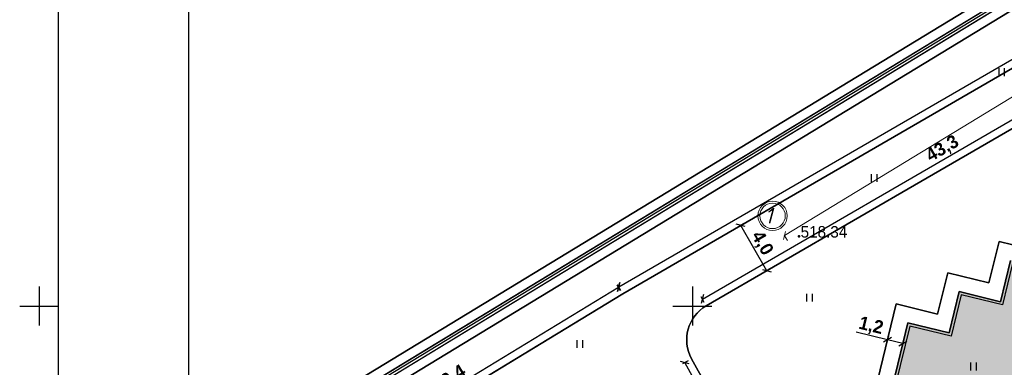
# Model space of a CAD drawing. Header units: millimetres. Extents: x 767170 to 66149698, y -983507 to 2493658.
# Tile 197 of 226: x 2715583 to 2790966, y -564418 to -537835. Entities that reach past the tile are written whole.
import ezdxf

# ---------------------------------------------------------------- set-up
doc = ezdxf.new("R2010")
doc.units = ezdxf.units.MM
for name, color, linetype in [('(001) Сетка', 92, 'Continuous'), ('(004) Точки рельефа', 7, 'Continuous'), ('(036) Растительность', 7, 'Continuous'), ('(040) Ограда', 7, 'Continuous'), ('GLUXOY OG', 7, 'Continuous'), ('os', 3, 'Continuous'), ('YQ_DIM', 3, 'Continuous')]:
    doc.layers.add(name, color=color, linetype=linetype)
doc.styles.add('BLACK', font='tahomabd.ttf')
doc.styles.add('D-431', font='txt')
doc.styles.add('FAYZXON', font='GOTHICB.TTF')
doc.styles.get("Standard").update_dxf_attribs({"font": 'isocpeui.ttf'})
doc.linetypes.add('ОГРАДА_БЕТ', pattern='A,4,["|",Standard,S=0.8,R=0,X=0,Y=-0.8],4', length=8)
doc.linetypes.add('ОГРАДА_ГЛИН', pattern='A,4,["|",Standard,S=0.8,R=0,X=0,Y=-0.8],0.5,["|",Standard,S=0.8,R=0,X=0,Y=-0.8],3.5', length=8)
doc.dimstyles.new('genplan dimension', dxfattribs={"dimtxt": 1100, "dimasz": 450, "dimexe": 450, "dimexo": 0, "dimgap": 80, "dimtad": 1, "dimlfac": 0.001, "dimtxsty": 'BLACK', "dimblk": 'OBLIQUE', "dimcen": 0, "dimclrd": 186, "dimclre": 186, "dimclrt": 186, "dimadec": 1, "dimazin": 0, "dimtfac": 1, "dimtmove": 0, "dimatfit": 3, "dimldrblk": 'OBLIQUE', "dimfxl": 1, "dimlwd": 9, "dimlwe": 9, "dimarcsym": 0})
doc.dimstyles.new('MAGENTA genplan dimension', dxfattribs={"dimtxt": 1000, "dimasz": 500, "dimexe": 200, "dimexo": 300, "dimgap": 100, "dimtad": 1, "dimdec": 1, "dimlfac": 0.001, "dimzin": 1, "dimtxsty": 'FAYZXON', "dimblk": 'OBLIQUE', "dimcen": 0, "dimclrd": 142, "dimclre": 142, "dimclrt": 6, "dimadec": 0, "dimazin": 0, "dimtfac": 1, "dimtdec": 1, "dimtmove": 0, "dimatfit": 3, "dimldrblk": 'OBLIQUE', "dimfxl": 1, "dimlwd": 30, "dimlwe": 30, "dimarcsym": 0})

# ---------------------------------------------------------------- blocks, each defined once
blk = doc.blocks.new('_Oblique')
at = {"color": 0, "linetype": 'ByBlock', "lineweight": -2}
blk.add_line((-0.5, -0.5), (0.5, 0.5), dxfattribs=at)
blk = doc.blocks.new('*D288')
at = {"color": 186, "lineweight": 9, "transparency": 16777216}
for p, q in [((2255842, -554331), (2330362, -509047)), ((2330350, -509027), (2330595, -509431)), ((2255830, -554312), (2256076, -554716))]:
    blk.add_line(p, q, dxfattribs=at)
for p, xscale, yscale, zscale, rotation in [((2330362, -509047), 450.0000000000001, 450.0000000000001, 450.0000000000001, 31.28656990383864), ((2255842, -554331), 450, 450, 450, 211.2865699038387)]:
    blk.add_blockref('_Oblique', p, dxfattribs=dict(at, xscale=xscale, yscale=yscale, zscale=zscale, rotation=rotation))
at = {"color": 186, "transparency": 16777216, "insert": (2292697, -531023), "char_height": 1100, "attachment_point": 5, "rotation": 31.28657, "style": 'BLACK'}
blk.add_mtext('87,2', dxfattribs=at)
blk = doc.blocks.new('I04010')
for p, q in [((-0.412273, 0.007146), (-0.412273, 1.207146)), ((0.387727, 1.207146), (0.387727, 0.007146))]:
    blk.add_line(p, q)
blk = doc.blocks.new('Setka')
at = {"layer": '(001) Сетка'}
for p, q in [((0, 1.5), (0, -1.5)), ((-1.5, 0), (1.5, 0))]:
    blk.add_line(p, q, dxfattribs=at)
blk = doc.blocks.new('A$C05d28b1e')
at = {"layer": '(004) Точки рельефа', "color": 7, "linetype": 'ByBlock', "lineweight": -2}
blk.add_point((-157504, 43151), dxfattribs=at)
at = {"layer": '(040) Ограда', "ltscale": 600, "flags": 128}
blk.add_lwpolyline([(-65264, 129736), (-69528, 127118), (-60665, 110686), (-137359, 64080), (-200340, 25826), (-120613, -95364), (-115995, -101905)], dxfattribs=at)
at = {"layer": '(040) Ограда', "linetype": 'ОГРАДА_БЕТ', "ltscale": 600, "flags": 128}
blk.add_lwpolyline([(-64714, 129605), (-68996, 126975), (-60133, 110541), (-137151, 63738), (-199778, 25699), (-120282, -95139), (-115668, -101674)], dxfattribs=at)
at = {"layer": '(001) Сетка', "xscale": 1000, "yscale": 1000, "zscale": 1000}
for p in [(-215665, 37831), (-165665, 37831)]:
    blk.add_blockref('Setka', p, dxfattribs=at)
at = {"layer": '(036) Растительность', "linetype": 'Continuous', "xscale": 500, "yscale": 500, "zscale": 500}
for p in [(-141979, 55418), (-151748, 47315), (-156692, 38173), (-174273, 34621), (-144133, 32901)]:
    blk.add_blockref('I04010', p, dxfattribs=at)
at = {"layer": '(004) Точки рельефа', "linetype": 'ByBlock', "insert": (-157379, 43501), "char_height": 875, "attachment_point": 4, "style": 'D-431'}
blk.add_mtext('518.34', dxfattribs=at)
blk = doc.blocks.new('A11111111111')
blk.add_lwpolyline([(-186450, -2503181), (654550, -2503181), (654550, -1909181), (-186450, -1909181)], close=True)
blk.add_lwpolyline([(649550, -2498181), (-166450, -2498181), (-166450, -1914181), (649550, -1914181), (649550, -2498181)])
blk = doc.blocks.new('*D1617')
at = {"layer": 'YQ_DIM', "color": 142, "lineweight": 30, "transparency": 16777216}
for p, q in [((2761450, -558277), (2848541, -507883)), ((2848691, -508143), (2848441, -507710)), ((2761600, -558536), (2761349, -558104))]:
    blk.add_line(p, q, dxfattribs=at)
at = {"layer": 'YQ_DIM', "color": 142, "lineweight": 30, "transparency": 16777216, "xscale": 500, "yscale": 500, "zscale": 500}
for p, rotation in [((2848541, -507883), 30.05482104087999), ((2761450, -558277), 210.05482104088)]:
    blk.add_blockref('_Oblique', p, dxfattribs=dict(at, rotation=rotation))
at = {"layer": 'YQ_DIM', "color": 6, "transparency": 16777216, "insert": (2804647, -532478), "char_height": 1000, "attachment_point": 5, "rotation": 30.05482, "style": 'FAYZXON'}
blk.add_mtext('100,6', dxfattribs=at)
blk = doc.blocks.new('*D1618')
at = {"layer": 'YQ_DIM', "color": 142, "lineweight": 30, "transparency": 16777216}
for p, q in [((2736314, -573551), (2761439, -558283)), ((2761594, -558540), (2761335, -558112)), ((2736470, -573808), (2736210, -573381))]:
    blk.add_line(p, q, dxfattribs=at)
at = {"layer": 'YQ_DIM', "color": 142, "lineweight": 30, "transparency": 16777216, "xscale": 500, "yscale": 500, "zscale": 500}
for p, rotation in [((2761439, -558283), 31.28656983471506), ((2736314, -573551), 211.2865698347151)]:
    blk.add_blockref('_Oblique', p, dxfattribs=dict(at, rotation=rotation))
at = {"layer": 'YQ_DIM', "color": 6, "transparency": 16777216, "insert": (2748515, -565323), "char_height": 1000, "attachment_point": 5, "rotation": 31.28657, "style": 'FAYZXON'}
blk.add_mtext('29,4', dxfattribs=at)
blk = doc.blocks.new('*D1677')
at = {"layer": 'YQ_DIM', "color": 142, "lineweight": 30, "transparency": 16777216}
for p, q in [((2805506, -537753), (2805255, -537320)), ((2767848, -559196), (2805355, -537493)), ((2767998, -559455), (2767748, -559023))]:
    blk.add_line(p, q, dxfattribs=at)
at = {"layer": 'YQ_DIM', "color": 142, "lineweight": 30, "transparency": 16777216, "xscale": 500, "yscale": 500, "zscale": 500}
for p, rotation in [((2805355, -537493), 30.05482103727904), ((2767848, -559196), 210.054821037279)]:
    blk.add_blockref('_Oblique', p, dxfattribs=dict(at, rotation=rotation))
at = {"layer": 'YQ_DIM', "color": 6, "transparency": 16777216, "insert": (2786254, -547743), "char_height": 1000, "attachment_point": 5, "rotation": 30.05482, "style": 'FAYZXON'}
blk.add_mtext('43,3', dxfattribs=at)
blk = doc.blocks.new('*D1679')
at = {"layer": 'YQ_DIM', "color": 142, "lineweight": 30, "transparency": 16777216}
for p, q in [((2766767, -563916), (2766330, -564159)), ((2779217, -586912), (2766505, -564062)), ((2779479, -586766), (2779042, -587009))]:
    blk.add_line(p, q, dxfattribs=at)
at = {"layer": 'YQ_DIM', "color": 142, "lineweight": 30, "transparency": 16777216, "xscale": 500, "yscale": 500, "zscale": 500}
for p, rotation in [((2766505, -564062), 119.0884551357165), ((2779217, -586912), 299.0884551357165)]:
    blk.add_blockref('_Oblique', p, dxfattribs=dict(at, rotation=rotation))
at = {"layer": 'YQ_DIM', "color": 6, "transparency": 16777216, "insert": (2773469, -575149), "char_height": 1000, "attachment_point": 5, "rotation": 299.08846, "style": 'FAYZXON'}
blk.add_mtext('26,1', dxfattribs=at)
blk = doc.blocks.new('*D1777')
at = {"color": 142, "lineweight": 30, "transparency": 16777216}
for p, q in [((2771011, -553437), (2770611, -553669)), ((2772787, -557031), (2770784, -553569)), ((2773015, -556899), (2772614, -557131))]:
    blk.add_line(p, q, dxfattribs=at)
at = {"color": 142, "lineweight": 30, "transparency": 16777216, "xscale": 500, "yscale": 500, "zscale": 500}
for p, rotation in [((2770784, -553569), 120.0548210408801), ((2772787, -557031), 300.0548210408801)]:
    blk.add_blockref('_Oblique', p, dxfattribs=dict(at, rotation=rotation))
at = {"color": 6, "transparency": 16777216, "insert": (2772387, -554952), "char_height": 1000, "attachment_point": 5, "rotation": 300.05482, "style": 'FAYZXON'}
blk.add_mtext('4,0', dxfattribs=at)
blk = doc.blocks.new('*D1792')
at = {"color": 142, "lineweight": 30, "transparency": 16777216}
for p, q in [((2782029, -562318), (2779627, -561731)), ((2783195, -562602), (2782029, -562318)), ((2782100, -562026), (2782077, -562123)), ((2783266, -562311), (2783242, -562408))]:
    blk.add_line(p, q, dxfattribs=at)
at = {"color": 142, "lineweight": 30, "transparency": 16777216, "xscale": 500, "yscale": 500, "zscale": 500}
for p, rotation in [((2782029, -562318), 166.2865699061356), ((2783195, -562602), 346.2865699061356)]:
    blk.add_blockref('_Oblique', p, dxfattribs=dict(at, rotation=rotation))
at = {"color": 6, "transparency": 16777216, "insert": (2780750, -561290), "char_height": 1000, "attachment_point": 5, "rotation": 346.28657, "style": 'FAYZXON'}
blk.add_mtext('1,2', dxfattribs=at)
blk = doc.blocks.new('A$C2cdd6916')
h = blk.add_hatch(color=1)
h.dxf.hatch_style = 1
h.paths.add_polyline_path([(16401.238, -4652.593), (12042.877, -7301.119), (10692.648, -5079.21), (11718.144, -4456.027), (9225.414, -354.04), (9994.537, 113.347), (7294.079, 4557.166), (6524.956, 4089.779), (4032.226, 8191.765), (3006.729, 7568.583), (1656.5, 9790.492), (26610.253, 24954.602), (28168.21, 22390.86), (31159.242, 24208.476), (35090.313, 26597.342), (27092.803, 39757.883), (26750.971, 39550.156), (23865.782, 40254.206), (20705.813, 41025.308), (19934.711, 37865.339), (16774.743, 38636.441), (16003.641, 35476.472), (12843.672, 36247.575), (12072.57, 33087.606), (8912.601, 33858.708), (8141.499, 30698.739), (4981.531, 31469.841), (4210.429, 28309.873), (1050.46, 29080.975), (279.358, 25921.006), (-2880.611, 26692.108), (-3651.713, 23532.14), (-4355.763, 20646.951), (-16319.891, 13376.488), (-19205.079, 14080.537), (-22365.048, 14851.639), (-23136.15, 11691.671), (-26296.119, 12462.773), (-27067.221, 9302.804), (-30227.189, 10073.906), (-30998.291, 6913.938), (-34158.26, 7685.04), (-34929.362, 4525.071), (-38089.331, 5296.173), (-38860.433, 2136.205), (-42020.401, 2907.307), (-42791.503, -252.662), (-45951.472, 518.44), (-46722.574, -2641.528), (-47426.624, -5526.717), (-47768.456, -5734.445), (-39770.946, -18894.986), (-32848.844, -14688.503), (-34406.8, -12124.761), (-9453.047, 3039.348), (-8102.818, 817.438), (-9128.315, 194.256), (-6635.585, -3907.731), (-7404.707, -4375.118), (-4704.249, -8818.937), (-3935.127, -8351.55), (-1442.396, -12453.537), (-416.9, -11830.354), (933.329, -14052.264), (-3425.032, -16700.79), (-1867.075, -19264.531), (-17591.358, -28819.998), (-15929.538, -31554.655), (-15758.622, -31450.792), (-14927.712, -32818.121), (-15440.46, -33129.712), (-13674.776, -36035.286), (-13162.028, -35723.695), (-12331.118, -37091.024), (-12502.034, -37194.887), (-12294.306, -37536.72), (-10840.214, -39929.545), (952.998, -32762.946), (1160.726, -33104.778), (5091.797, -30715.911), (5507.252, -31399.576), (10207.445, -28543.322), (9791.99, -27859.658), (12013.899, -26509.429), (12844.81, -27876.758), (18826.874, -24241.526), (17995.963, -22874.197), (20217.873, -21523.968), (20633.328, -22207.633), (25333.521, -19351.379), (24918.066, -18667.715), (28849.137, -16278.848), (28641.409, -15937.016), (40434.621, -8770.416), (38772.801, -6035.759), (38601.885, -6139.622), (37770.975, -4772.293), (38283.723, -4460.702), (36518.039, -1555.128), (36005.291, -1866.719), (35174.381, -499.39), (35345.297, -395.527), (35137.569, -53.694), (33683.477, 2339.131), (17959.194, -7216.335)])
for points in [[(-38089.331, 5296.173), (-38860.433, 2136.205), (-42020.401, 2907.307), (-42791.503, -252.662), (-45951.472, 518.44), (-46722.574, -2641.528), (-47426.624, -5526.717), (-47768.456, -5734.445), (-39770.946, -18894.986), (-12253.452, -2172.92)], [(-38089.331, 5296.173), (-38860.433, 2136.205), (-42020.401, 2907.307), (-42791.503, -252.662), (-45951.472, 518.44), (-47426.624, -5526.717), (-47768.456, -5734.445), (-39770.946, -18894.986), (-32848.844, -14688.503)]]:
    blk.add_lwpolyline(points)
at = {"color": 2, "lineweight": 30}
blk.add_lwpolyline([(-37942.445, 5054.461), (-38713.547, 1894.493), (-41873.516, 2665.595), (-42644.618, -494.374), (-45804.587, 276.728), (-47251.964, -5654.611), (-47493.676, -5801.497), (-39703.894, -18620.206), (-12186.399, -1898.14)], dxfattribs=at)
at = {"layer": 'os', "color": 0, "lineweight": 0}
for radius in [1125, 975]:
    blk.add_circle((-56308.337, 8703.732), radius, dxfattribs=at)
at = {"ltscale": 50}
blk.add_text('1', height=1200, dxfattribs=at).set_placement((-56912.693, 8117.275))
dim = blk.add_linear_dim(base=(19119.199, 52493.966), p1=(-55412.06, 7228.836), p2=(19107.367, 52513.437), angle=31.2865699, dimstyle='genplan dimension')
dim.commit()
dim.dimension.update_dxf_attribs({"geometry": '*D288', "text_midpoint": (-18545.182, 30517.578), "insert": (-2311242.442, 561540.579)})

msp = doc.modelspace()

# ---------------------------------------------------------------- block references
msp.add_blockref('A$C2cdd6916', (2829531.98, -561540.58, -3656))

# ---------------------------------------------------------------- next in the draw order: block references
at = {"color": 5, "lineweight": 50}
msp.add_blockref('A$C05d28b1e', (2932748.06, -597565.05), dxfattribs=at)

# ---------------------------------------------------------------- next in the draw order: linework, layer by layer
for points in [[(2849025.24, -738923.43), (2846633.24, -741009.51), (2808064.75, -688015.26), (2731424.38, -571517.97), (2862404, -491940.66), (2925501.59, -604375.82), (2894245.04, -625055.52), (2894084.7, -628553.13), (2896032.82, -631192.96), (2875191.31, -649913.64), (2906180.05, -689868.9), (2858306.41, -730978.06), (2859153.09, -731963.84), (2854323.65, -736111.82)], [(2906180.05, -689868.9), (2875191.31, -649913.64), (2896032.82, -631192.96), (2894084.7, -628553.13), (2894245.04, -625055.52), (2925501.59, -604375.82), (2862404, -491940.66), (2731424.38, -571517.97), (2808064.75, -688015.26)], [(2808640.46, -687616.72), (2732407.98, -571739.45), (2862148.18, -492915.16), (2924572.74, -604151.02), (2893562.06, -624668.05), (2893374.06, -628769.05), (2895092.06, -631097.05), (2874239.06, -649828.05), (2905218.78, -689771.68)], [(2904671.28, -689718.44), (2873694.92, -649779.14), (2894554.49, -631042.24), (2892967.99, -628892.43), (2893171.79, -624446.63), (2924041.97, -604022.56), (2862002, -493472.01), (2732970.04, -571866.01), (2808969.43, -687388.99)], [(2866840.86, -503524.83), (2861746.18, -494446.5), (2733953.64, -572087.48), (2809545.14, -686990.45), (2846931.78, -738360.79), (2847915.34, -737503.02)], [(2848841.45, -508402.75), (2761750.14, -558796.11)], [(2785050.78, -549935.1), (2768148.6, -559715.15)], [(2793721.31, -555565.24), (2790561.34, -554794.13), (2789790.24, -557954.1), (2786630.27, -557183), (2785859.17, -560342.97), (2782699.2, -559571.87), (2781057.4, -566299.93), (2780114.85, -566872.71), (2781594.91, -569308.26), (2779971.2, -570294.97), (2780639.53, -571394.76), (2773485.41, -575374.8), (2774457.73, -577122.54), (2781678.93, -573105.18), (2782412, -574311.5), (2784035.71, -573324.79), (2789358.72, -582084.24), (2790421.9, -583882.72), (2791454.9, -583272.06)], [(2794289.32, -579029.47), (2790657.36, -581236.57), (2790060.14, -580253.8), (2789761.04, -580435.56), (2784438.02, -571676.11), (2782814.32, -572662.82), (2781619.88, -570697.28), (2783243.59, -569710.58), (2781763.53, -567275.02), (2782105.36, -567067.3), (2782809.41, -564182.11), (2783580.51, -561022.14), (2786740.48, -561793.24), (2787511.58, -558633.27), (2790671.55, -559404.37), (2791442.65, -556244.41)], [(2761750.14, -558796.11), (2742607.36, -570428.96)], [(2767029.48, -563770.27), (2779741.54, -586620.17)]]:
    msp.add_lwpolyline(points)
at = {"lineweight": 30}
for points in [[(2862404, -491940.66), (2731424.38, -571517.97)], [(2732407.98, -571739.45), (2862148.18, -492915.16)], [(2862002, -493472.01), (2732970.04, -571866.01)], [(2733953.64, -572087.48), (2861746.18, -494446.5)], [(2861746.18, -494446.5), (2733953.64, -572087.48)], [(2848841.45, -508402.75), (2761750.14, -558796.11)], [(2761750.14, -558796.11), (2848841.45, -508402.75)], [(2785050.78, -549935.1), (2805655.83, -538012.47)], [(2805655.83, -538012.47), (2785050.78, -549935.1)], [(2768148.6, -559715.15), (2785050.78, -549935.1)], [(2785050.78, -549935.1), (2768148.6, -559715.15)], [(2790561.34, -554794.13), (2789790.24, -557954.1)], [(2789790.24, -557954.1), (2790561.34, -554794.13)], [(2793721.31, -555565.24), (2790561.34, -554794.13)], [(2790561.34, -554794.13), (2793721.31, -555565.24)], [(2790671.55, -559404.37), (2791442.65, -556244.41)], [(2786630.27, -557183), (2785859.17, -560342.97)], [(2785859.17, -560342.97), (2786630.27, -557183)], [(2789790.24, -557954.1), (2786630.27, -557183)], [(2786630.27, -557183), (2789790.24, -557954.1)], [(2761750.14, -558796.11), (2736625.3, -574064.19)], [(2741368.22, -571181.97), (2761750.14, -558796.11)], [(2786740.48, -561793.24), (2787511.58, -558633.27)], [(2787511.58, -558633.27), (2790671.55, -559404.37)], [(2782699.2, -559571.87), (2781057.4, -566299.93)], [(2781057.4, -566299.93), (2782699.2, -559571.87)], [(2785859.17, -560342.97), (2782699.2, -559571.87)], [(2782699.2, -559571.87), (2785859.17, -560342.97)], [(2782809.41, -564182.11), (2783580.51, -561022.14)], [(2783580.51, -561022.14), (2786740.48, -561793.24)], [(2779741.54, -586620.17), (2767029.48, -563770.27)], [(2767029.48, -563770.27), (2773485.41, -575374.8)], [(2782105.36, -567067.3), (2782809.41, -564182.11)]]:
    msp.add_lwpolyline(points, dxfattribs=at)
for points in [[(2809545.14, -686990.45), (2754229.9, -602908.45, -0.03415901), (2753679.22, -602127.79), (2753229.88, -601388.36), (2733953.64, -572087.48), (2861746.18, -494446.5), (2866840.86, -503524.83), (2864029.81, -505186.6), (2867083.12, -510351.6), (2869777.97, -508758.53), (2923113.12, -603797.76), (2892488.82, -624059.16), (2892257.35, -629108.35), (2893613.74, -630946.33), (2872742.68, -649693.55), (2903709.99, -689621.19)], [(2805655.83, -538012.47), (2785050.78, -549935.1), (2768148.6, -559715.15, 0.40928213), (2767029.48, -563770.27), (2773485.41, -575374.8), (2780639.53, -571394.76), (2779971.2, -570294.97), (2781594.91, -569308.26), (2780114.85, -566872.71), (2781057.4, -566299.93), (2782699.2, -559571.87), (2785859.17, -560342.97), (2786630.27, -557183), (2789790.24, -557954.1), (2790561.34, -554794.13), (2793721.31, -555565.24)], [(2802568.79, -576702.04), (2790421.9, -583882.72), (2783889.81, -587744.19, -0.42190851), (2779741.54, -586620.17), (2767029.48, -563770.27, -0.40928213), (2768148.6, -559715.15), (2785050.78, -549935.1), (2805655.83, -538012.47, -0.40793085)], [(2768148.6, -559715.15, 0.40928213), (2767029.48, -563770.27)]]:
    msp.add_lwpolyline(points, format="xyb")
for points in [[(2848841.45, -508402.75), (2761750.14, -558796.11), (2741368.22, -571181.97), (2736625.3, -574064.19), (2753229.88, -601388.36), (2753679.22, -602127.79, 0.41421356), (2763296.52, -604474.62), (2775214.6, -597232.14, -0.42549538), (2779394.17, -598337.4), (2781112.52, -601426.14, -0.41421356), (2779949.39, -605506.23), (2777327.78, -606964.71), (2794829.51, -638424.04)], [(2767029.48, -563770.27, -0.40928213), (2768148.6, -559715.15)], [(2768148.6, -559715.15, 0.40928213), (2767029.48, -563770.27)]]:
    msp.add_lwpolyline(points, format="xyb", dxfattribs=at)
at = {"layer": 'GLUXOY OG', "color": 186, "linetype": 'ОГРАДА_ГЛИН', "lineweight": 30, "ltscale": 400}
for points in [[(2846749.34, -739979.46), (2808640.46, -687616.72), (2732407.98, -571739.45), (2862148.18, -492915.16), (2924572.74, -604151.02), (2893562.06, -624668.05), (2893374.06, -628769.05), (2895092.06, -631097.05), (2874239.06, -649828.05), (2905218.78, -689771.68)], [(2904671.28, -689718.44), (2873694.92, -649779.14), (2894554.49, -631042.24), (2892967.99, -628892.43), (2893171.79, -624446.63), (2924041.97, -604022.56), (2862002, -493472.01), (2732970.04, -571866.01), (2808969.43, -687388.99), (2846815.68, -739390.85)]]:
    msp.add_lwpolyline(points, dxfattribs=at)
at = {"layer": 'GLUXOY OG', "color": 186, "lineweight": 30, "ltscale": 400}
msp.add_lwpolyline([(2904945.03, -689745.06), (2873966.99, -649803.59), (2894823.28, -631069.65), (2893171.03, -628830.74), (2893366.93, -624557.34), (2924307.36, -604086.79), (2862075.09, -493193.58), (2732689.01, -571802.73), (2808804.94, -687502.85), (2846782.51, -739685.15)], dxfattribs=at)

# ---------------------------------------------------------------- next in the draw order: block references
at = {"xscale": 0.5, "yscale": 0.5, "zscale": 0.5}
msp.add_blockref('A11111111111', (2811748.15, 475993.25), dxfattribs=at)

# ---------------------------------------------------------------- next in the draw order: dimensions: what is measured, and where the dimension line sits
for p1, p2, distance, picture, middle in [((2773274.41, -556749.22), (2771271.1, -553287.03), 562.72, '*D1777', (2772387.4, -554951.79)), ((2783194.96, -562602.12), (2782029.17, -562317.64), 0, '*D1792', (2780749.87, -561289.9))]:
    dim = msp.add_aligned_dim(p1=p1, p2=p2, distance=distance, dimstyle='MAGENTA genplan dimension')
    dim.commit()
    dim.dimension.update_dxf_attribs({"geometry": picture, "text_midpoint": middle})
at = {"layer": 'YQ_DIM'}
for p1, p2, picture, middle in [((2761750.14, -558796.11), (2848841.45, -508402.75), '*D1617', (2804647.14, -532478.4)), ((2768148.6, -559715.15), (2805655.83, -538012.47), '*D1677', (2786253.55, -547742.78)), ((2736625.3, -574064.19), (2761750.14, -558796.11), '*D1618', (2748515.11, -565323.32)), ((2779741.54, -586620.17), (2767029.48, -563770.27), '*D1679', (2773468.68, -575148.95))]:
    dim = msp.add_aligned_dim(p1=p1, p2=p2, distance=600, dimstyle='MAGENTA genplan dimension', dxfattribs=at)
    dim.commit()
    dim.dimension.update_dxf_attribs({"geometry": picture, "text_midpoint": middle})

doc.saveas('drawing.dxf')
